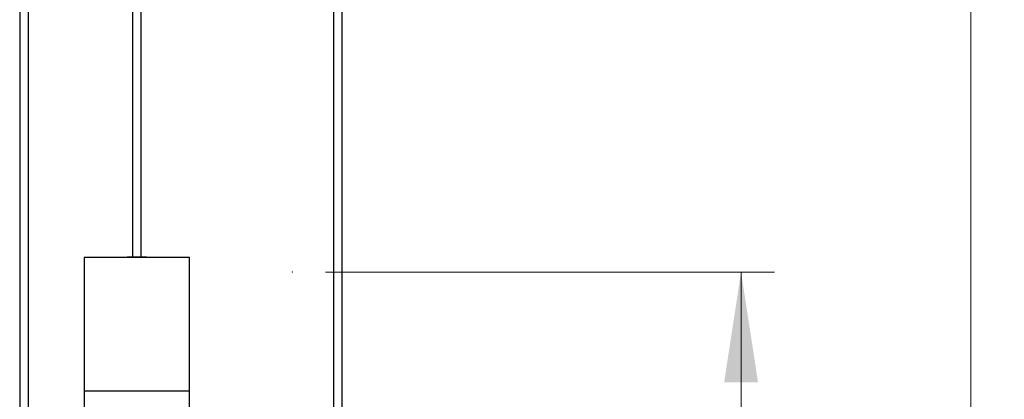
# Model space of a CAD drawing. Header units: millimetres. Extents: x 81 to 118, y 86 to 195.
# Tile 10 of 13: x 89 to 118, y 129 to 140. Entities that reach past the tile are written whole.
import ezdxf

# ---------------------------------------------------------------- set-up
doc = ezdxf.new("R2010")
doc.units = ezdxf.units.MM
doc.header["$PDSIZE"] = -1
doc.styles.add('SLDTEXTSTYLE0', font='TXT', dxfattribs={"width": 0.75})
doc.dimstyles.new('SLDDIMSTYLE0', dxfattribs={"dimtxt": 3.5, "dimasz": 3.302, "dimexe": 0, "dimexo": 0.0625, "dimgap": 0.875, "dimtad": 1, "dimlfac": 20, "dimrnd": 1e-09, "dimzin": 12, "dimdsep": 46, "dimtxsty": 'SLDTEXTSTYLE0', "dimsah": 1, "dimcen": 0.09, "dimadec": 0, "dimazin": 3, "dimtfac": 1, "dimtofl": 0, "dimtmove": 0, "dimatfit": 3, "dimfxl": 0, "dimfrac": 2, "dimtolj": 1, "dimtzin": 12, "dimarcsym": 0})

# ---------------------------------------------------------------- blocks, each defined once
blk = doc.blocks.new('_D')
at = {"color": 7, "linetype": 'Continuous', "lineweight": 18}
for p, q in [((100.461, 161.847), (118.384, 161.847)), ((117.384, 161.847), (117.384, 96.847)), ((100.461, 96.847), (118.384, 96.847))]:
    blk.add_line(p, q, dxfattribs=at)
for points in [[(117.384, 161.847), (116.876, 158.545), (117.892, 158.545)], [(117.384, 96.847), (117.892, 100.149), (116.876, 100.149)]]:
    blk.add_solid(points, dxfattribs=at)
at = {"color": 7, "linetype": 'Continuous', "lineweight": 18, "insert": (112.873, 120.984), "char_height": 3.5, "attachment_point": 1, "rotation": 90, "style": 'SLDTEXTSTYLE0'}
blk.add_mtext('1300', dxfattribs=at)
blk = doc.blocks.new('_D_1')
at = {"color": 7, "linetype": 'Continuous', "lineweight": 18}
for p, q in [((98.046, 132.829), (111.496, 132.829)), ((110.496, 132.829), (110.496, 98.829)), ((98.533, 98.829), (111.496, 98.829))]:
    blk.add_line(p, q, dxfattribs=at)
for points in [[(110.496, 132.829), (109.988, 129.527), (111.004, 129.527)], [(110.496, 98.829), (111.004, 102.131), (109.988, 102.131)]]:
    blk.add_solid(points, dxfattribs=at)
at = {"color": 7, "linetype": 'Continuous', "lineweight": 18, "insert": (105.985, 111.642), "char_height": 3.5, "attachment_point": 1, "rotation": 90, "style": 'SLDTEXTSTYLE0'}
blk.add_mtext('680', dxfattribs=at)

msp = doc.modelspace()

# ---------------------------------------------------------------- linework, layer by layer
at = {"color": 7, "linetype": 'Continuous', "lineweight": 25}
for p, q in [((88.87785, 160.907), (88.87785, 111.12019)), ((89.14285, 111.12019), (89.14285, 160.907)), ((92.25697, 160.907), (92.25697, 133.28047)), ((92.52197, 133.28047), (92.52197, 160.907)), ((98.28095, 160.907), (98.28095, 118.80666)), ((98.54595, 118.80666), (98.54595, 160.907)), ((90.81447, 133.26548), (90.81447, 129.26548)), ((91.17204, 133.26548), (90.81447, 133.26548)), ((93.96447, 133.26548), (91.17204, 133.26548)), ((92.10697, 133.28047), (92.66089, 133.28047)), ((92.66089, 133.28047), (92.67197, 133.28047)), ((93.96447, 129.26548), (93.96447, 133.26548)), ((90.81447, 129.26548), (90.81447, 128.76547)), ((93.96447, 128.76547), (93.96447, 129.26548))]:
    msp.add_line(p, q, dxfattribs=at)
at = {"color": 1, "linetype": 'Continuous', "lineweight": 25}
msp.add_line((93.96447, 129.26548), (90.81447, 129.26548), dxfattribs=at)
at = {"color": 7, "linetype": 'Continuous', "lineweight": 25}
for centre, start, end in [((92.10697, 133.26548), 90, 180), ((92.67197, 133.26548), 0, 90)]:
    msp.add_arc(centre, 0.015, start, end, dxfattribs=at)
at = {"color": 7, "linetype": 'Continuous', "lineweight": 0}
msp.add_point((97.04639, 132.82894), dxfattribs=at)

# ---------------------------------------------------------------- dimensions: what is measured, and where the dimension line sits
at = {"color": 7, "linetype": 'Continuous', "lineweight": 18}
for base, p1, p2, picture, middle in [((117.38428, 96.847), (99.46109, 161.847), (99.46109, 96.847), '_D', (117.38428, 126.15663)), ((110.49637, 98.82894), (97.04639, 132.82894), (97.5331, 98.82894), '_D_1', (110.49637, 115.52067))]:
    dim = msp.add_linear_dim(base=base, p1=p1, p2=p2, angle=90, dimstyle='SLDDIMSTYLE0', dxfattribs=at)
    dim.commit()
    dim.dimension.update_dxf_attribs({"geometry": picture, "text_midpoint": middle, "dimtype": 160})

doc.saveas('drawing.dxf')
